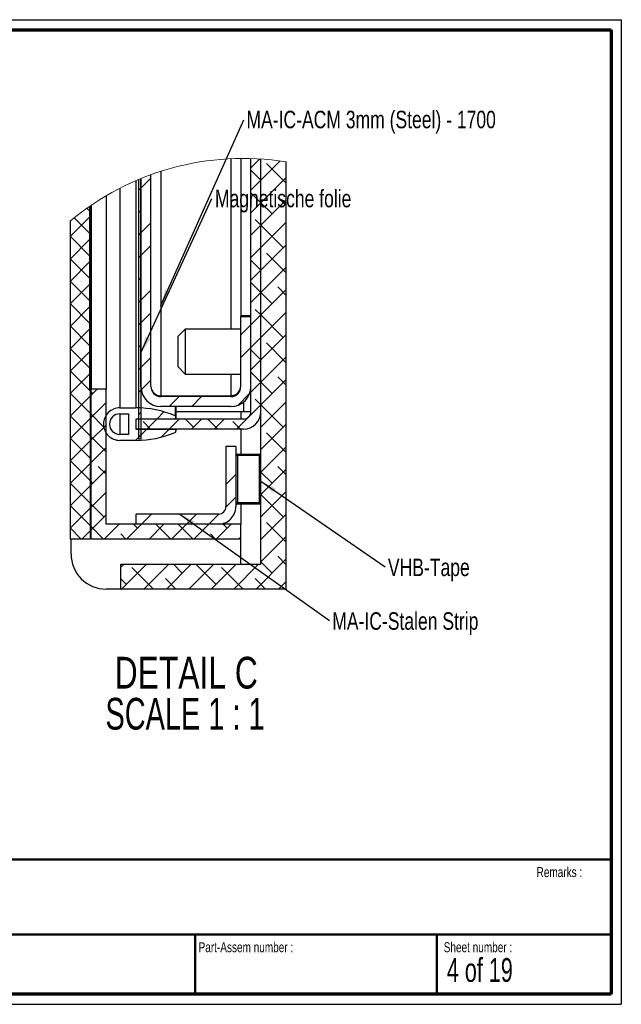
# Paper-space layout 'Sheet4' of a CAD drawing. Header units: millimetres. Extents: x 7 to 291, y 7 to 204.
# Tile 3 of 3: x 170 to 291, y 7 to 204. Entities that reach past the tile are written whole.
import ezdxf

# ---------------------------------------------------------------- set-up
doc = ezdxf.new("R2010")
doc.units = ezdxf.units.MM
for name, color, linetype in [('BORDERS', 7, 'Continuous'), ('DRAWING', 7, 'Continuous'), ('TEXT_SHEET_FORMAT', 7, 'Continuous')]:
    doc.layers.add(name, color=color, linetype=linetype)
doc.styles.add('SLDTEXTSTYLE1', font='TXT', dxfattribs={"width": 0.75})
doc.styles.add('SLDTEXTSTYLE2', font='TXT', dxfattribs={"width": 0.678571})
doc.styles.add('SLDTEXTSTYLE8', font='TXT', dxfattribs={"width": 0.681818})
doc.dimstyles.new('SLDDIMSTYLE0', dxfattribs={"dimtxt": 0.18, "dimasz": 3.302, "dimexe": 0, "dimexo": 0.0625, "dimgap": 0, "dimtad": 0, "dimtih": 1, "dimtoh": 1, "dimdec": 0, "dimrnd": 1e-09, "dimzin": 0, "dimdsep": 46, "dimtxsty": 'Standard', "dimsah": 1, "dimcen": 0.09, "dimadec": 0, "dimazin": 0, "dimtfac": 3.302, "dimtdec": 0, "dimtofl": 0, "dimtmove": 0, "dimatfit": 3, "dimfxl": 1, "dimfrac": 2, "dimtolj": 1, "dimtzin": 0, "dimarcsym": 0})

# ---------------------------------------------------------------- blocks, each defined once
blk = doc.blocks.new('SW_HATCH_1')
at = {"color": 0, "linetype": 'Continuous', "lineweight": 18}
for p, q in [((0, 0), (1.79, 1.79)), ((2, -2.49), (5.88, 1.39)), ((7, -3), (3.12, 0.88)), ((2, -2.49), (0, -0.49)), ((-22, -4.04), (-20, -2.04)), ((0, -4.49), (2, -2.49)), ((2, -6.98), (7, -1.98)), ((2, -2.49), (2, -2.49)), ((-22.5, -4.54), (-22, -4.04)), ((2, -6.98), (0, -4.98)), ((7, -7.49), (5.37, -5.86)), ((0, -8.98), (2, -6.98)), ((2, -11.47), (7, -6.47)), ((4.25, -9.23), (2, -6.98)), ((-36.2, -13.75), (-32.3, -9.85)), ((-32.3, -8.6), (-32.82, -8.08)), ((-22.5, -9.03), (-22, -8.53)), ((-32.3, -13.09), (-35.38, -10.01)), ((-22, -13.02), (-20, -11.02)), ((0, -13.47), (2, -11.47)), ((2, -11.47), (0.88, -10.35)), ((2, -15.96), (7, -10.96)), ((6.49, -15.96), (2, -11.47)), ((-32.3, -17.58), (-36.2, -13.68)), ((-22.5, -13.52), (-22, -13.02)), ((-36.2, -18.24), (-32.3, -14.34)), ((-22, -17.51), (-20, -15.51)), ((2, -20.45), (7, -15.45)), ((-22.5, -18.01), (-22, -17.51)), ((0, -17.96), (2, -15.96)), ((7, -20.96), (3.12, -17.08)), ((-32.3, -22.07), (-36.2, -18.17)), ((-36.2, -22.73), (-32.3, -18.83)), ((2, -20.45), (0, -18.45)), ((0, -22.45), (2, -20.45)), ((2, -24.94), (7, -19.94)), ((2, -20.45), (2, -20.45)), ((-32.3, -26.56), (-36.2, -22.66)), ((-36.2, -27.22), (-32.3, -23.32)), ((-22.5, -22.5), (-22, -22)), ((2, -24.94), (0, -22.94)), ((-22, -26.49), (-20, -24.49)), ((0, -26.94), (2, -24.94)), ((2, -29.43), (7, -24.43)), ((4.25, -27.19), (2, -24.94)), ((7, -25.45), (5.37, -23.82)), ((-32.3, -31.05), (-36.2, -27.15)), ((-22.5, -26.99), (-22, -26.49)), ((-36.2, -31.71), (-32.3, -27.81)), ((-22, -30.98), (-20, -28.98)), ((0, -31.43), (2, -29.43)), ((2, -29.43), (0.88, -28.31)), ((2, -33.92), (7, -28.92)), ((6.49, -33.92), (2, -29.43)), ((-22.5, -31.48), (-22, -30.98)), ((-2, -33.43), (0, -31.43)), ((-32.3, -35.54), (-36.2, -31.64)), ((-36.2, -36.2), (-32.3, -32.3)), ((2, -38.41), (7, -33.41)), ((0, -35.92), (2, -33.92)), ((7, -38.92), (3.12, -35.04)), ((-32.3, -40.03), (-36.2, -36.13)), ((-36.2, -40.69), (-32.3, -36.79)), ((-22.5, -35.97), (-22, -35.47)), ((-2, -37.92), (0, -35.92)), ((2, -38.41), (0, -36.41)), ((-22, -39.96), (-20, -37.96)), ((0, -40.41), (2, -38.41)), ((2, -42.9), (7, -37.9)), ((2, -38.41), (2, -38.41)), ((-32.2, -44.62), (-36.2, -40.62)), ((-36.2, -45.18), (-32.3, -41.28)), ((-22.5, -40.46), (-22, -39.96)), ((2, -42.9), (0, -40.9)), ((-21.95, -44.4), (-20, -42.45)), ((0, -44.9), (2, -42.9)), ((2, -47.39), (7, -42.39)), ((4.25, -45.15), (2, -42.9)), ((7, -43.41), (5.37, -41.78)), ((-32.2, -49.11), (-36.2, -45.11)), ((-32, -45.47), (-30.8, -44.27)), ((-31.68, -45.15), (-32, -44.82)), ((-22.5, -44.95), (-22, -44.45)), ((-2.62, -47.52), (-0.25, -45.15)), ((-36.2, -49.67), (-32.2, -45.67)), ((-32, -49.96), (-29, -46.96)), ((-16.34, -47.77), (-14.34, -45.77)), ((-11.85, -47.77), (-9.85, -45.77)), ((2, -47.39), (0.88, -46.27)), ((2, -51.88), (7, -46.88)), ((-22.5, -49.44), (-22, -48.94)), ((-18.84, -50.27), (-17.39, -48.82)), ((-2.88, -52.27), (2, -47.39)), ((6.49, -51.88), (2, -47.39)), ((-32.2, -53.6), (-36.2, -49.6)), ((-36.2, -54.16), (-32.2, -50.16)), ((-29.43, -51.88), (-32, -49.31)), ((-20.07, -52.27), (-21.57, -50.76)), ((-20.84, -52.27), (-18.84, -50.27)), ((-16.35, -52.27), (-14.35, -50.27)), ((-11.47, -51.88), (-13.08, -50.27)), ((-11.86, -52.27), (-9.86, -50.27)), ((-6.59, -52.27), (-8.59, -50.27)), ((-7.37, -52.27), (-5.37, -50.27)), ((-2.1, -52.27), (-3.61, -50.76)), ((-0.25, -49.64), (-0.26, -49.62)), ((-32, -54.45), (-29, -51.45)), ((-23.09, -54.52), (-20.84, -52.27)), ((-17.95, -53.87), (-16.35, -52.27)), ((2, -56.37), (7, -51.37)), ((7, -56.88), (3.12, -53)), ((-32.2, -58.09), (-36.2, -54.09)), ((-36.2, -58.65), (-32.2, -54.65)), ((-29, -56.8), (-32, -53.8)), ((-22.5, -53.93), (-22, -53.43)), ((-32, -58.94), (-29, -55.94)), ((2, -60.86), (7, -55.86)), ((2, -56.37), (2, -56.37)), ((-32.2, -62.58), (-36.2, -58.58)), ((-36.2, -63.14), (-32.2, -59.14)), ((-32, -63.43), (-29, -60.43)), ((-29, -61.29), (-30.55, -59.74)), ((2, -65.35), (7, -60.35)), ((4.25, -63.11), (2, -60.86)), ((7, -61.37), (5.37, -59.74)), ((-31.68, -63.11), (-32, -62.78)), ((-5, -63.37), (-3, -61.37)), ((-32.2, -67.07), (-36.2, -63.07)), ((-36.2, -67.63), (-32.2, -63.63)), ((-32, -67.92), (-29, -64.92)), ((2, -69.84), (7, -64.84)), ((-5, -67.86), (-3, -65.86)), ((6.49, -69.84), (2, -65.35)), ((-32.2, -71.56), (-36.2, -67.56)), ((-36.2, -72.12), (-32.2, -68.12)), ((-29.43, -69.84), (-32, -67.27)), ((-32, -72.41), (-29, -69.41)), ((-21.88, -71.27), (-19.88, -69.27)), ((-12.9, -71.27), (-10.9, -69.27)), ((-8.41, -71.27), (-6.4, -69.26)), ((2, -74.33), (7, -69.33)), ((-33.99, -74.27), (-36.2, -72.05)), ((-33.86, -74.27), (-32.2, -72.61)), ((-29.5, -74.27), (-32, -71.76)), ((-29.37, -74.27), (-26.37, -71.27)), ((-24.88, -74.27), (-21.88, -71.27)), ((-22.7, -72.09), (-23.52, -71.27)), ((-20.39, -74.27), (-17.39, -71.27)), ((-16.03, -74.27), (-19.03, -71.27)), ((-15.9, -74.27), (-12.9, -71.27)), ((-11.54, -74.27), (-14.54, -71.27)), ((-11.41, -74.27), (-8.41, -71.27)), ((-6.92, -74.27), (-3.92, -71.27)), ((-4.74, -72.09), (-5.56, -71.27)), ((7, -74.84), (3.12, -70.96)), ((-25.01, -74.27), (-26.06, -73.21)), ((-7.05, -74.27), (-8.1, -73.21)), ((-2.43, -74.27), (-2, -73.84)), ((2, -78.82), (7, -73.82)), ((2, -74.33), (2, -74.33)), ((1.05, -84.27), (7, -78.31)), ((7, -79.33), (5.37, -77.7)), ((-26, -79.88), (-25.39, -79.27)), ((-25.9, -84.27), (-20.9, -79.27)), ((-19.5, -84.27), (-23.82, -79.94)), ((-21.41, -84.27), (-16.41, -79.27)), ((-16.92, -84.27), (-11.92, -79.27)), ((-13.72, -81.07), (-15.52, -79.27)), ((-12.43, -84.27), (-7.43, -79.27)), ((-6.98, -83.31), (-11.03, -79.27)), ((-7.93, -84.27), (-2.93, -79.27)), ((-1.54, -84.27), (-5.86, -79.94)), ((-3.44, -84.27), (1.56, -79.27)), ((4.25, -81.07), (2, -78.82)), ((-24.94, -83.31), (-26, -82.25)), ((-15.01, -84.27), (-17.08, -82.19)), ((2.95, -84.27), (0.88, -82.19)), ((5.54, -84.27), (7, -82.8))]:
    blk.add_line(p, q, dxfattribs=at)
blk = doc.blocks.new('SW_NOTE_0_30')
at = {"layer": 'DRAWING', "color": 0, "char_height": 6.35, "attachment_point": 2}
for s, insert, style in [('DETAIL C', (17.56, 8.19), 'SLDTEXTSTYLE1'), ('SCALE 1 : 1', (17.32, -0.03), 'SLDTEXTSTYLE8')]:
    blk.add_mtext(s, dxfattribs=dict(at, insert=insert, style=style))
blk = doc.blocks.new('SW_NOTE_0_31')
at = {"layer": 'DRAWING', "color": 0, "insert": (0.59, 1.75), "char_height": 3.5, "attachment_point": 1, "style": 'SLDTEXTSTYLE1'}
blk.add_mtext('Magnetische folie', dxfattribs=at)
blk = doc.blocks.new('SW_NOTE_0_32')
at = {"layer": 'DRAWING', "color": 0, "insert": (0.55, 1.62), "char_height": 3.5, "attachment_point": 1, "style": 'SLDTEXTSTYLE1'}
blk.add_mtext('MA-IC-Stalen Strip', dxfattribs=at)
blk = doc.blocks.new('SW_NOTE_0_33')
at = {"layer": 'DRAWING', "color": 0, "insert": (0.53, 1.84), "char_height": 3.5, "attachment_point": 1, "style": 'SLDTEXTSTYLE1'}
blk.add_mtext('MA-IC-ACM 3mm (Steel) - 1700', dxfattribs=at)
blk = doc.blocks.new('SW_NOTE_0_34')
at = {"layer": 'DRAWING', "color": 0, "insert": (0.52, 1.67), "char_height": 3.5, "attachment_point": 1, "style": 'SLDTEXTSTYLE1'}
blk.add_mtext('VHB-Tape', dxfattribs=at)

psp = doc.layouts.new('Sheet4')

# ---------------------------------------------------------------- linework, layer by layer
at = {"color": 8, "linetype": 'Continuous', "lineweight": 25}
for p, q in [((212.4, 175.97), (212.4, 141.87)), ((212.4, 132.87), (212.4, 128.55)), ((201.22, 128.55), (201.22, 128.37)), ((201.22, 126.37), (201.22, 124.53)), ((214.9, 127.25), (214.9, 125.37)), ((190.15, 124.92), (190.15, 120.82)), ((213.41, 116.57), (213.7, 116.57)), ((213.7, 107.17), (213.41, 107.17)), ((214.4, 94.87), (214.4, 99.87))]:
    psp.add_line(p, q, dxfattribs=at)
at = {"color": 7, "linetype": 'Continuous', "lineweight": 25}
for p, q in [((214.4, 176.03), (214.4, 144.55)), ((216.4, 125.37), (216.4, 176.01)), ((218.4, 94.87), (218.4, 175.92)), ((218.4, 125.37), (218.4, 175.92)), ((223.4, 175.36), (223.4, 89.87)), ((198.4, 173.45), (198.4, 128.55)), ((193.4, 171.58), (193.4, 126.12)), ((193.9, 171.79), (193.9, 119.87)), ((194.4, 130.37), (194.4, 172)), ((194.4, 172), (194.4, 119.87)), ((196.4, 130.37), (196.4, 172.77)), ((190.15, 170.04), (190.15, 126.12)), ((187.4, 168.53), (187.4, 129.87)), ((184.1, 166.42), (184.1, 129.87)), ((184.2, 166.49), (184.2, 129.87)), ((184.4, 166.62), (184.4, 129.87)), ((180.2, 163.45), (180.2, 99.87)), ((216.4, 144.55), (214.4, 144.55)), ((214.4, 144.55), (214.4, 144.37)), ((214.4, 130.37), (214.4, 144.37)), ((214.4, 144.37), (216.4, 144.37)), ((216.4, 130.37), (216.4, 144.37)), ((203.25, 141.87), (201.75, 140.37)), ((214.4, 141.87), (203.25, 141.87)), ((203.25, 141.87), (203.25, 137.37)), ((201.75, 140.37), (201.75, 137.37)), ((201.75, 137.37), (201.75, 134.37)), ((203.25, 137.37), (203.25, 132.87)), ((201.75, 134.37), (203.25, 132.87)), ((203.25, 132.87), (214.4, 132.87)), ((184.2, 129.87), (184.1, 129.87)), ((184.2, 129.87), (184.2, 99.87)), ((187.4, 129.87), (184.4, 129.87)), ((184.4, 99.87), (184.4, 129.87)), ((187.4, 102.87), (187.4, 129.87)), ((198.4, 128.55), (212.4, 128.55)), ((212.4, 128.37), (198.4, 128.37)), ((201.4, 128.55), (201.4, 128.37)), ((190.15, 126.12), (193.4, 126.12)), ((212.4, 126.37), (198.4, 126.37)), ((201.4, 126.37), (201.4, 124.25)), ((190.15, 124.92), (191.9, 124.92)), ((191.9, 124.92), (191.9, 120.82)), ((201.4, 125.37), (214.9, 125.37)), ((201.4, 124.25), (201.4, 124.17)), ((201.4, 124.17), (201.4, 123.87)), ((214.41, 125.37), (214.41, 123.87)), ((214.9, 125.37), (216.4, 125.37)), ((201.1, 123.87), (193.4, 123.87)), ((193.4, 123.87), (193.4, 121.87)), ((214.9, 123.87), (193.4, 123.87)), ((191.9, 120.82), (190.15, 120.82)), ((193.4, 121.87), (201.1, 121.87)), ((214.9, 121.87), (193.4, 121.87)), ((201.4, 121.87), (201.4, 121.57)), ((201.4, 121.57), (201.4, 121.49)), ((214.41, 121.87), (214.41, 116.87)), ((193.4, 119.62), (190.15, 119.62)), ((194.4, 119.87), (193.9, 119.87)), ((211.41, 118.37), (211.41, 106.37)), ((213.41, 118.37), (211.41, 118.37)), ((213.41, 118.37), (213.41, 106.37)), ((213.7, 116.57), (213.7, 116.87)), ((213.7, 116.87), (218.1, 116.87)), ((213.7, 116.57), (213.7, 107.17)), ((218.1, 116.57), (213.7, 116.57)), ((218.1, 116.57), (218.1, 116.87)), ((218.1, 107.17), (218.1, 116.57)), ((218.1, 116.57), (218.4, 116.57)), ((213.7, 107.17), (218.1, 107.17)), ((213.7, 106.87), (213.7, 107.17)), ((218.1, 106.87), (213.7, 106.87)), ((214.41, 106.87), (214.41, 102.87)), ((218.1, 106.87), (218.1, 107.17)), ((218.4, 107.17), (218.1, 107.17)), ((193.41, 102.87), (193.41, 104.87)), ((209.91, 104.87), (193.41, 104.87)), ((214.41, 102.87), (187.4, 102.87)), ((209.91, 102.87), (193.41, 102.87)), ((214.41, 99.87), (214.41, 102.87)), ((184.2, 99.87), (180.2, 99.87)), ((180.4, 96.87), (180.4, 99.87)), ((214.41, 99.87), (184.4, 99.87)), ((190.4, 89.87), (190.4, 94.87)), ((190.4, 94.87), (218.4, 94.87)), ((190.4, 89.87), (187.4, 89.87)), ((223.4, 89.87), (190.4, 89.87))]:
    psp.add_line(p, q, dxfattribs=at)
at = {"color": 7, "linetype": 'Continuous', "lineweight": 25, "flags": 128}
for points in [[(197.48, 128.6), (197.71, 128.58), (198.4, 128.55)], [(213.34, 128.6), (213.1, 128.58), (212.4, 128.55)]]:
    psp.add_lwpolyline(points, dxfattribs=at)
at = {"color": 7, "linetype": 'Continuous', "lineweight": 18}
psp.add_arc((214.9, 121.87), 54.16, 80.9704, 129.8448, dxfattribs=at)
at = {"color": 7, "linetype": 'Continuous', "lineweight": 25}
for centre, radius, start, end in [((198.4, 130.37), 4, 180.0003, 269.9996), ((198.4, 130.37), 2, 180.0011, 269.9996), ((198.32, 130.47), 1.92, 182.879, 272.4149), ((212.4, 130.55), 2, 270.0022, 359.9988), ((212.4, 130.37), 2, 270.0004, 359.9989), ((212.4, 130.37), 4, 270.0004, 359.9997), ((190.15, 122.87), 3.25, 89.9995, 180.0006), ((193.4, 106.12), 20, 66.9918, 89.9999), ((190.15, 122.87), 2.05, 89.9984, 180.0011), ((201.1, 124.17), 0.3, 269.9965, 0.0016), ((201.1, 124.25), 0.3, 359.9957, 66.9935), ((214.9, 125.37), 1.5, 270.0004, 360), ((214.9, 125.37), 3.5, 270.0004, 359.9994), ((190.15, 122.87), 3.25, 179.9994, 270.0005), ((190.15, 122.87), 2.05, 179.9989, 270.0016), ((193.4, 139.62), 20, 270.0001, 293.0082), ((201.1, 121.57), 0.3, 359.9984, 90.0035), ((201.1, 121.49), 0.3, 293.0065, 0.0043), ((213.7, 116.57), 0.3, 90.017, 170.2829), ((218.1, 116.57), 0.3, 0.018, 89.9838), ((213.7, 107.17), 0.3, 189.7101, 270.0035), ((218.1, 107.17), 0.3, 269.9968, 0.0015), ((209.91, 106.37), 3.5, 269.9987, 0.001), ((209.91, 106.37), 1.5, 270.0004, 0), ((187.4, 96.87), 7, 179.9998, 270.0004)]:
    psp.add_arc(centre, radius, start, end, dxfattribs=at)
at = {"layer": 'BORDERS', "lineweight": 70}
for p, q in [((8.57, 201.78), (288.57, 201.78)), ((288.57, 201.78), (288.57, 8.78)), ((288.57, 8.78), (8.57, 8.78))]:
    psp.add_line(p, q, dxfattribs=at)
at = {"layer": 'BORDERS', "lineweight": 50}
for p, q in [((8.57, 35.78), (288.57, 35.78)), ((8.57, 20.78), (288.57, 20.78)), ((205.22, 8.78), (205.22, 20.78)), ((253.65, 8.78), (253.65, 20.78))]:
    psp.add_line(p, q, dxfattribs=at)
at = {"layer": 'TEXT_SHEET_FORMAT'}
for p, q in [((6.57, 203.78), (290.57, 203.78)), ((290.57, 203.78), (290.57, 6.78)), ((6.57, 6.78), (290.57, 6.78))]:
    psp.add_line(p, q, dxfattribs=at)

# ---------------------------------------------------------------- block references
at = {"color": 7, "linetype": 'Continuous', "lineweight": 18}
psp.add_blockref('SW_HATCH_1', (216.4, 174.14), dxfattribs=at)
at = {"layer": 'DRAWING', "color": 7}
for name, p in [('SW_NOTE_0_33', (214.99, 183.72)), ('SW_NOTE_0_31', (208.62, 168)), ('SW_NOTE_0_34', (243.32, 94.29)), ('SW_NOTE_0_32', (232.15, 83.6))]:
    psp.add_blockref(name, p, dxfattribs=at)
at = {"layer": 'DRAWING'}
psp.add_blockref('SW_NOTE_0_30', (185.9, 68.12), dxfattribs=at)

# ---------------------------------------------------------------- texts
at = {"layer": 'TEXT_SHEET_FORMAT', "attachment_point": 1}
for s, insert, char_height, style in [('Remarks :', (273.6, 34.24), 2, 'SLDTEXTSTYLE1'), ('Part-Assem number :', (205.93, 19.21), 2, 'SLDTEXTSTYLE1'), ('Sheet number :', (255.01, 19.21), 2, 'SLDTEXTSTYLE1'), ('4 of 19', (255.63, 16.04), 4.763, 'SLDTEXTSTYLE2')]:
    psp.add_mtext(s, dxfattribs=dict(at, insert=insert, char_height=char_height, style=style))

# ---------------------------------------------------------------- leaders
at = {"layer": 'DRAWING', "color": 7}
for points in [[(198.4, 146.57), (214.99, 183.72)], [(194.4, 137.16), (208.62, 168)], [(218.4, 111.43), (243.32, 94.29)], [(202.18, 104.87), (232.15, 83.6)]]:
    psp.add_leader(points, dimstyle='SLDDIMSTYLE0', dxfattribs=at)

doc.saveas('drawing.dxf')
